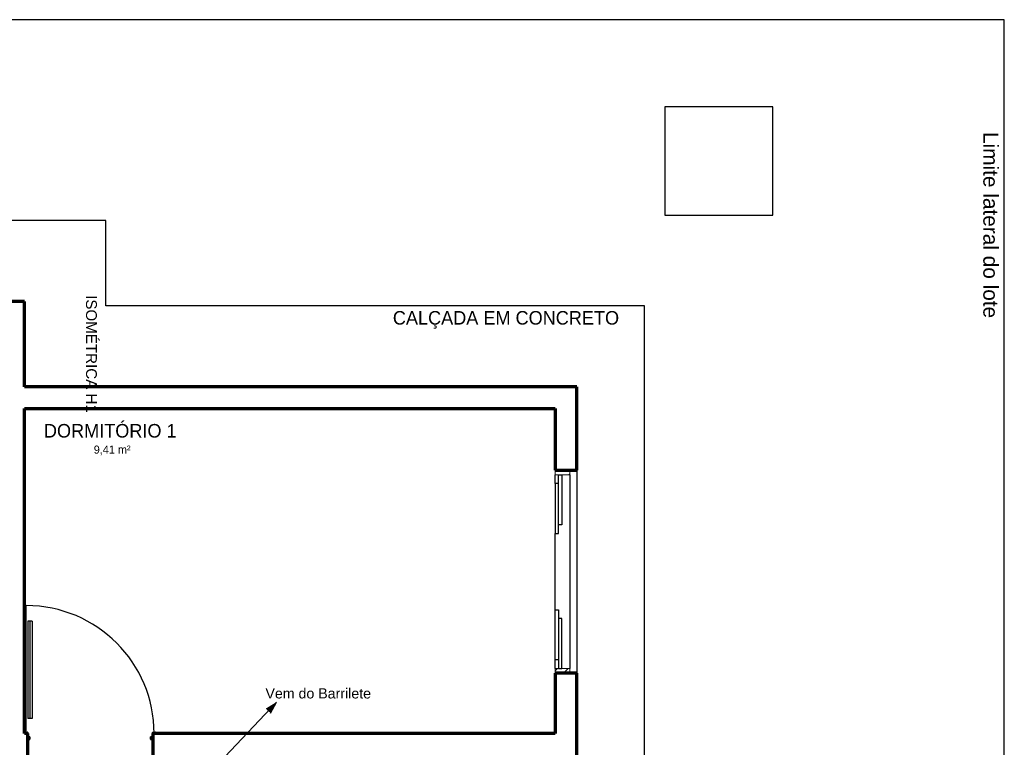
# Model space of a CAD drawing. Header units: millimetres. Extents: x -16331 to -10265, y -4113 to -3584.
# Tile 20 of 21: x -10324.54 to -10317.27, y -4100.04 to -4094.66. Entities that reach past the tile are written whole.
import ezdxf

# ---------------------------------------------------------------- set-up
doc = ezdxf.new("R2010")
doc.units = ezdxf.units.MM
doc.linetypes.add('HIDDEN2', pattern=[0.47625, 0.3175, -0.15875])
for name, color, linetype in [('01 CONTORNO_dwg', 252, 'Continuous'), ('A-FLOR', 251, 'Continuous'), ('CV-Indicação coluna', 7, 'Continuous'), ('G-IMPT', 8, 'Continuous'), ('HACHURA 09', 9, 'Continuous'), ('TEXT', 7, 'Continuous'), ('Textos', 7, 'Continuous'), ('TQ-Conexões', 9, 'Continuous')]:
    doc.layers.add(name, color=color, linetype=linetype)
doc.styles.add('Arial', font='arial.ttf', dxfattribs={"height": 100})
doc.styles.add('Century Gothic', font='GOTHIC.TTF', dxfattribs={"height": 60})
doc.styles.add('Century Gothic_1', font='GOTHIC.TTF', dxfattribs={"height": 100})

# ---------------------------------------------------------------- blocks, each defined once
blk = doc.blocks.new('t2')
at = {"layer": 'HACHURA 09'}
h = blk.add_hatch(color=256, dxfattribs=at)
h.paths.add_polyline_path([(-10231.3705, -4121.8696), (-10231.3575, -4121.8696), (-10231.3575, -4121.8686), (-10231.3705, -4121.8686)], flags=0)
h.paths.add_polyline_path([(-10230.4492, -4121.8696), (-10230.4492, -4121.8686), (-10230.4622, -4121.8686), (-10230.4622, -4121.8696)], flags=0)
h.paths.add_polyline_path([(-10231.3711, -4121.8681), (-10231.371, -4121.8681), (-10231.3711, -4121.8616), (-10231.372, -4121.8616), (-10231.372, -4121.8681)], flags=0)
h.paths.add_polyline_path([(-10230.4477, -4121.8681), (-10230.4477, -4121.8616), (-10230.4487, -4121.8616), (-10230.4487, -4121.8681)], flags=0)
h.paths.add_polyline_path([(-10231.356, -4121.8681), (-10231.356, -4121.8501), (-10231.357, -4121.8501), (-10231.357, -4121.8681)], flags=0)
h.paths.add_polyline_path([(-10230.4637, -4121.8681), (-10230.4627, -4121.8681), (-10230.4627, -4121.8501), (-10230.4637, -4121.8501)], flags=0)
h.paths.add_polyline_path([(-10230.4622, -4121.8496), (-10230.4492, -4121.8496), (-10230.4492, -4121.8486), (-10230.4622, -4121.8486)], flags=0)
h.paths.add_polyline_path([(-10231.3706, -4121.8496), (-10231.3575, -4121.8496), (-10231.3575, -4121.8486), (-10231.3706, -4121.8486)], flags=0)
h.paths.add_polyline_path([(-10230.4487, -4121.8481), (-10230.4477, -4121.8481), (-10230.4477, -4121.8171), (-10230.4487, -4121.8171), (-10230.4487, -4121.8246)], flags=0)
h.paths.add_polyline_path([(-10231.372, -4121.8481), (-10231.3711, -4121.8481), (-10231.3711, -4121.8171), (-10231.3721, -4121.8171), (-10231.372, -4121.8466)], flags=0)
h.paths.add_polyline_path([(-10230.4247, -4121.8246), (-10230.4247, -4121.8171), (-10230.4257, -4121.8171), (-10230.4257, -4121.8246)], flags=0)
h.paths.add_polyline_path([(-10231.3951, -4121.8246), (-10231.3941, -4121.8246), (-10231.3941, -4121.8171), (-10231.3951, -4121.8171)], flags=0)
h.paths.add_polyline_path([(-10230.4262, -4121.8166), (-10230.4262, -4121.8156), (-10230.4472, -4121.8156), (-10230.4472, -4121.8166), (-10230.4338, -4121.8166)], flags=0)
h.paths.add_polyline_path([(-10231.3871, -4121.8166), (-10231.3726, -4121.8166), (-10231.3726, -4121.8156), (-10231.3936, -4121.8156), (-10231.3936, -4121.8166)], flags=0)
at = {"layer": '01 CONTORNO_dwg'}
for p, q in [((-10224.1551, -4116.5517), (-10234.1551, -4116.5517)), ((-10224.1551, -4132.9746), (-10224.1551, -4116.5517)), ((-10227.3151, -4119.8796), (-10227.3151, -4121.3796))]:
    blk.add_line(p, q, dxfattribs=at)
at = {"layer": '01 CONTORNO_dwg', "lineweight": 70}
for p, q in [((-10231.3951, -4118.6346), (-10231.5551, -4118.6346)), ((-10231.3951, -4119.2646), (-10231.3951, -4118.6346)), ((-10227.3151, -4119.2646), (-10231.3951, -4119.2646)), ((-10227.3151, -4119.8796), (-10227.3151, -4119.2646)), ((-10231.3951, -4121.8246), (-10231.3951, -4119.4246)), ((-10231.3951, -4119.4246), (-10227.4751, -4119.4246)), ((-10227.4751, -4119.4246), (-10227.4751, -4119.8796)), ((-10227.4751, -4119.8796), (-10227.3151, -4119.8796)), ((-10227.3151, -4121.3796), (-10227.4751, -4121.3796)), ((-10227.4751, -4121.3796), (-10227.4751, -4121.8246)), ((-10227.3151, -4124.1896), (-10227.3151, -4121.3796)), ((-10231.372, -4121.8246), (-10231.3951, -4121.8246)), ((-10231.372, -4121.9846), (-10231.372, -4121.8246)), ((-10227.4751, -4121.8246), (-10230.4477, -4121.8246)), ((-10230.4477, -4121.8246), (-10230.4477, -4121.9846))]:
    blk.add_line(p, q, dxfattribs=at)
at = {"layer": 'A-FLOR'}
for p, q in [((-10230.7951, -4118.0346), (-10234.1551, -4118.0346)), ((-10230.7951, -4118.6646), (-10230.7951, -4118.0346)), ((-10226.8151, -4118.6646), (-10230.7951, -4118.6646)), ((-10226.8151, -4126.8046), (-10226.8151, -4118.6646))]:
    blk.add_line(p, q, dxfattribs=at)
at = {"layer": 'G-IMPT', "color": 252, "lineweight": 20, "true_color": 0x939598}
for p, q in [((-10227.4751, -4119.8796), (-10227.4751, -4119.9146)), ((-10227.3651, -4119.9146), (-10227.3651, -4119.8796)), ((-10227.4751, -4119.9146), (-10227.4501, -4119.9146)), ((-10227.4251, -4119.9146), (-10227.3651, -4119.9146)), ((-10227.4501, -4121.3446), (-10227.4751, -4121.3446)), ((-10227.4751, -4121.3446), (-10227.4751, -4121.3796)), ((-10227.3651, -4121.3446), (-10227.4251, -4121.3446)), ((-10227.3651, -4121.3796), (-10227.3651, -4121.3446))]:
    blk.add_line(p, q, dxfattribs=at)
at = {"layer": 'G-IMPT', "color": 252, "true_color": 0x939598}
for p, q in [((-10227.4751, -4119.9771), (-10227.4751, -4119.9146)), ((-10227.4501, -4119.9146), (-10227.4251, -4119.9146)), ((-10227.4501, -4120.2846), (-10227.4501, -4119.9146)), ((-10227.4251, -4119.9146), (-10227.4251, -4120.2846)), ((-10227.3651, -4119.9146), (-10227.3651, -4121.3446)), ((-10227.4501, -4119.9771), (-10227.4751, -4119.9771)), ((-10227.4751, -4119.9771), (-10227.4751, -4120.3471)), ((-10227.4501, -4120.3471), (-10227.4501, -4119.9771)), ((-10227.4251, -4120.2846), (-10227.4501, -4120.2846)), ((-10227.4751, -4120.3471), (-10227.4501, -4120.3471)), ((-10227.4751, -4120.9121), (-10227.4751, -4120.3471)), ((-10227.4751, -4120.9121), (-10227.4501, -4120.9121)), ((-10227.4751, -4121.2821), (-10227.4751, -4120.9121)), ((-10227.4501, -4120.9121), (-10227.4501, -4121.2821)), ((-10227.4251, -4120.9746), (-10227.4501, -4120.9746)), ((-10227.4501, -4120.9746), (-10227.4501, -4121.3446)), ((-10227.4251, -4121.3446), (-10227.4251, -4120.9746)), ((-10227.4501, -4121.2821), (-10227.4751, -4121.2821)), ((-10227.4751, -4121.3446), (-10227.4751, -4121.2821)), ((-10227.4501, -4121.3446), (-10227.4251, -4121.3446))]:
    blk.add_line(p, q, dxfattribs=at)
at = {"layer": 'G-IMPT', "color": 252, "linetype": 'Continuous', "true_color": 0x939598}
for p, q in [((-10227.3736, -4119.9146), (-10227.3651, -4119.9061)), ((-10227.4751, -4121.3632), (-10227.4566, -4121.3446)), ((-10227.4122, -4121.3796), (-10227.3772, -4121.3446))]:
    blk.add_line(p, q, dxfattribs=at)
at = {"layer": 'HACHURA 09'}
for p, q in [((-10231.382, -4121.8246), (-10231.382, -4120.8803)), ((-10231.371, -4120.9963), (-10231.371, -4121.7146)), ((-10231.339, -4120.9963), (-10231.371, -4120.9963)), ((-10231.355, -4120.9963), (-10231.355, -4121.7146)), ((-10231.339, -4120.9963), (-10231.339, -4121.7146)), ((-10231.339, -4121.7146), (-10231.371, -4121.7146)), ((-10231.3941, -4121.8171), (-10231.3941, -4121.8246)), ((-10231.3936, -4121.8156), (-10231.3726, -4121.8156)), ((-10231.3726, -4121.8166), (-10231.3936, -4121.8166)), ((-10231.3721, -4121.8246), (-10231.3721, -4121.8171)), ((-10231.3711, -4121.8171), (-10231.3711, -4121.8481)), ((-10231.3706, -4121.8486), (-10231.3575, -4121.8486)), ((-10230.4622, -4121.8486), (-10230.4492, -4121.8486)), ((-10230.4487, -4121.8481), (-10230.4487, -4121.8171)), ((-10230.4477, -4121.8171), (-10230.4477, -4121.8247)), ((-10230.4472, -4121.8156), (-10230.4262, -4121.8156)), ((-10230.4262, -4121.8166), (-10230.4472, -4121.8166)), ((-10230.4257, -4121.8246), (-10230.4257, -4121.8171)), ((-10230.4247, -4121.8171), (-10230.4247, -4121.8246)), ((-10231.372, -4121.8616), (-10231.371, -4121.8616)), ((-10231.371, -4121.8616), (-10231.371, -4121.8681)), ((-10231.3575, -4121.8496), (-10231.3706, -4121.8496)), ((-10231.3705, -4121.8686), (-10231.3575, -4121.8686)), ((-10231.3575, -4121.8696), (-10231.3705, -4121.8696)), ((-10231.357, -4121.8681), (-10231.357, -4121.8501)), ((-10231.356, -4121.8501), (-10231.356, -4121.8681)), ((-10230.4637, -4121.8681), (-10230.4637, -4121.8501)), ((-10230.4627, -4121.8501), (-10230.4627, -4121.8681)), ((-10230.4492, -4121.8496), (-10230.4622, -4121.8496)), ((-10230.4622, -4121.8686), (-10230.4492, -4121.8686)), ((-10230.4492, -4121.8696), (-10230.4622, -4121.8696)), ((-10230.4487, -4121.8616), (-10230.4477, -4121.8616)), ((-10230.4487, -4121.8681), (-10230.4487, -4121.8616))]:
    blk.add_line(p, q, dxfattribs=at)
for centre, radius, start, end in [((-10231.382, -4121.8246), 0.9443, 0, 90), ((-10231.3936, -4121.8171), 0.0015, 90, 180), ((-10231.3936, -4121.8171), 0.0005, 90, 180), ((-10231.3726, -4121.8171), 0.0015, 0, 90), ((-10231.3726, -4121.8171), 0.0005, 0, 90), ((-10231.3706, -4121.8481), 0.0015, 185.12132, 270), ((-10231.3706, -4121.8481), 0.0005, 180, 270), ((-10231.3575, -4121.8501), 0.0015, 0, 90), ((-10230.4622, -4121.8501), 0.0015, 90, 180), ((-10230.4492, -4121.8481), 0.0005, 270, 0), ((-10230.4492, -4121.8481), 0.0015, 270, 354.87868), ((-10230.4472, -4121.8171), 0.0015, 90, 180), ((-10230.4472, -4121.8171), 0.0005, 90, 180), ((-10230.4262, -4121.8171), 0.0015, 0, 90), ((-10230.4262, -4121.8171), 0.0005, 0, 90), ((-10231.3705, -4121.8681), 0.0015, 180, 270), ((-10231.3705, -4121.8681), 0.0005, 180, 270), ((-10231.3575, -4121.8501), 0.0005, 0, 90), ((-10231.3575, -4121.8681), 0.0015, 270, 0), ((-10231.3575, -4121.8681), 0.0005, 270, 0), ((-10230.4622, -4121.8681), 0.0015, 180, 270), ((-10230.4622, -4121.8501), 0.0005, 90, 180), ((-10230.4622, -4121.8681), 0.0005, 180, 270), ((-10230.4492, -4121.8681), 0.0015, 270, 0), ((-10230.4492, -4121.8681), 0.0005, 270, 0)]:
    blk.add_arc(centre, radius, start, end, dxfattribs=at)
at = {"layer": '01 CONTORNO_dwg'}
for s, height, style, p in [('CALÇADA EM CONCRETO', 0.1, 'Century Gothic_1', (-10228.6734, -4118.8042)), ('DORMITÓRIO 1', 0.1, 'Century Gothic_1', (-10231.2521, -4119.6386)), ('9,41 m²', 0.06, 'Century Gothic', (-10230.8837, -4119.7577))]:
    blk.add_text(s, height=height, dxfattribs=dict(at, style=style)).set_placement(p)

msp = doc.modelspace()

# ---------------------------------------------------------------- hatches: boundary and pattern name
at = {"layer": 'CV-Indicação coluna'}
msp.add_hatch(color=256, dxfattribs=at).paths.add_polyline_path([(-10322.6477, -4099.7033), (-10322.7264, -4099.7517), (-10322.6917, -4099.7846)])

# ---------------------------------------------------------------- linework, layer by layer
for p, q in [((-10322.6477, -4099.7033), (-10323.0715, -4100.1515)), ((-10322.6917, -4099.7846), (-10322.6477, -4099.7033))]:
    msp.add_line(p, q, dxfattribs=at)
at = {"layer": 'TQ-Conexões', "linetype": 'HIDDEN2', "ltscale": 8}
msp.add_lwpolyline([(-10319.7783, -4096.1054), (-10318.9783, -4096.1054), (-10318.9783, -4095.3054), (-10319.7783, -4095.3054), (-10319.7783, -4096.1054), (-10319.7783, -4096.1054)], dxfattribs=at)

# ---------------------------------------------------------------- block references
msp.add_blockref('t2', (-93.1138, 21.8896))

# ---------------------------------------------------------------- texts
at = {"insert": (-10317.4256, -4096.1795), "char_height": 0.11, "width": 2.408095, "attachment_point": 8, "rotation": 270, "line_spacing_factor": 0.6, "style": 'Arial'}
msp.add_mtext('Limite lateral do lote', dxfattribs=at)
at = {"layer": 'TEXT', "style": 'Arial'}
msp.add_text('ISOMÉTRICA H1', height=0.08, rotation=270, dxfattribs=at).set_placement((-10324.0546, -4096.6972))
at = {"layer": 'Textos', "insert": (-10322.3386, -4099.6778), "char_height": 0.075, "width": 1.192111, "attachment_point": 8, "line_spacing_factor": 0.6, "style": 'Arial'}
msp.add_mtext('Vem do Barrilete', dxfattribs=at)

doc.saveas('drawing.dxf')
